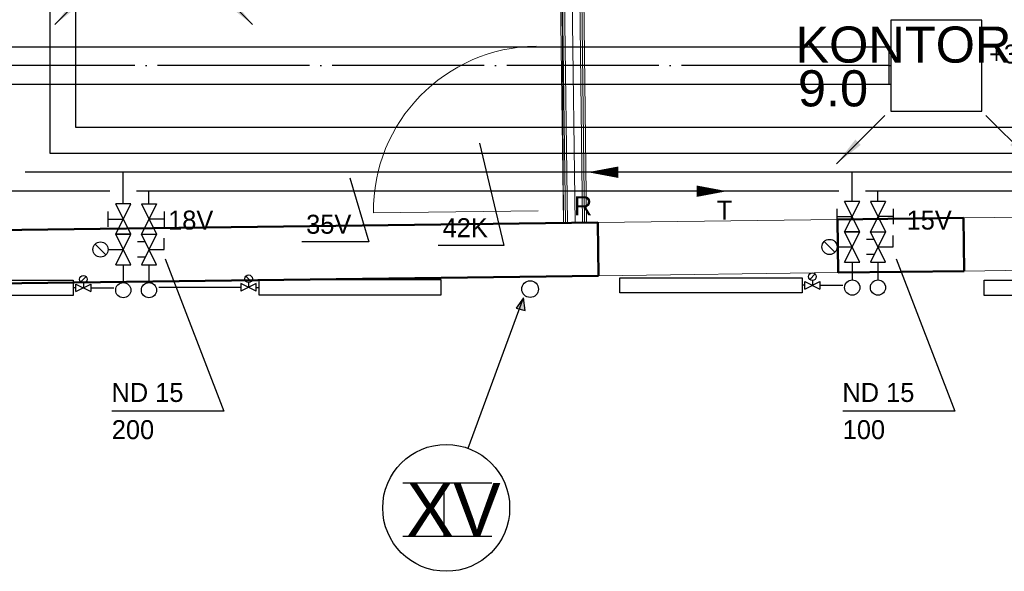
# Model space of a CAD drawing. Header units: millimetres. Extents: x 0 to 83478, y 0 to 53008.
# Tile 47 of 83: x 37834 to 44317, y 4804 to 8439. Entities that reach past the tile are written whole.
import ezdxf
from ezdxf.enums import TextEntityAlignment as Align

# ---------------------------------------------------------------- set-up
doc = ezdxf.new("R2010")
doc.units = ezdxf.units.MM
doc.header["$LTSCALE"] = 50
doc.header["$MEASUREMENT"] = 0
doc.header["$PDMODE"] = 1
for name, pattern in [('2V-CENT', [23, 20, -1.5, 0, -1.5]), ('V-KU', [2, 1, 1]), ('V-V', [2, 1, 1])]:
    doc.linetypes.add(name, pattern=pattern)
doc.layers.get('0').update_dxf_attribs({"linetype": 'CONTINUOUS'})
for name, color, linetype in [('20602A200D001$0$832 Rominfo', 7, 'CONTINUOUS'), ('V060-', 3, 'CONTINUOUS'), ('V070-', 3, 'CONTINUOUS'), ('V071-', 1, 'CONTINUOUS'), ('V090-', 2, 'CONTINUOUS'), ('V091', 1, 'CONTINUOUS'), ('V100-', 6, 'CONTINUOUS'), ('V101', 1, 'CONTINUOUS'), ('V101-', 1, 'CONTINUOUS'), ('V110-', 6, 'CONTINUOUS'), ('V111-', 1, 'CONTINUOUS')]:
    doc.layers.add(name, color=color, linetype=linetype)
for name, color, linetype, lineweight in [('20602A200D001$0$A-DOOR', 31, 'CONTINUOUS', 13), ('20602A200D001$0$A-GENM', 13, 'CONTINUOUS', 9), ('20602A200D001$0$A-WALL', 7, 'CONTINUOUS', 13)]:
    doc.layers.add(name, color=color, linetype=linetype, lineweight=lineweight)
doc.styles.add('20602A200D001$0$Arial', font='arial.ttf', dxfattribs={"height": 238.125})
doc.styles.add('FISO', font='fiso')
doc.styles.add('SIMPLEX', font='SIMPLEX')

# ---------------------------------------------------------------- blocks, each defined once
blk = doc.blocks.new('VUN')
at = {"color": 0}
blk.add_circle((0, 0), 0.5, dxfattribs=at)
blk = doc.blocks.new('V420', base_point=(455, 404.5))
blk.add_line((455, 404.5), (464, 404.5))
blk.add_solid([(455, 404.5), (459, 405), (459, 404)])
blk = doc.blocks.new('V421', base_point=(455.5, 404.5))
at = {"rotation": 180}
blk.add_blockref('V420', (464.5, 404.5), dxfattribs=at)
blk = doc.blocks.new('TAK_P', base_point=(16247.5, 22586.5))
for p, q in [((16248, 22587), (16247, 22587)), ((16247, 22587), (16247, 22586)), ((16248, 22586), (16248, 22587)), ((16247, 22586), (16248, 22586))]:
    blk.add_line(p, q)
blk = doc.blocks.new('C3A', base_point=(16246, 22590.5))
at = {"color": 0, "linetype": 'ByBlock'}
blk.add_line((16247, 22590.5), (16246, 22590.5), dxfattribs=at)
blk = doc.blocks.new('K3A', base_point=(16246, 22590.5))
at = {"color": 0, "linetype": 'ByBlock'}
for p, q in [((16246, 22591), (16247, 22591)), ((16247, 22591), (16247, 22590)), ((16247, 22590), (16246, 22590))]:
    blk.add_line(p, q, dxfattribs=at)
blk = doc.blocks.new('33A', base_point=(16246, 22590.5))
blk.add_point((16247, 22590.5))
at = {"color": 0, "linetype": 'ByBlock'}
blk.add_blockref('K3A', (16246, 22590.5), dxfattribs=at)
at = {"color": 1, "linetype": '2V-CENT'}
blk.add_blockref('C3A', (16246, 22590.5), dxfattribs=at)
at = {"style": 'SIMPLEX', "flags": 3}
blk.add_attdef('0', (16246, 22590.5), '', height=1, dxfattribs=at)
blk = doc.blocks.new('20602A200D001$0$IV05 - IV05 2-291092-P02')
at = {"layer": '20602A200D001$0$A-WALL'}
blk.add_line((57027.5, 6953.4), (57054.6, 4828.1), dxfattribs=at)
blk = doc.blocks.new('20602A200D001$0$IV05 - IV05-291085-P02')
at = {"layer": '20602A200D001$0$A-WALL'}
for p, q in [((56951.5, 6952.4), (56964.5, 6952.6)), ((56964.5, 6952.6), (56951.5, 6952.4)), ((56964.5, 6952.6), (56951.5, 6952.4)), ((56951.5, 6952.4), (56978.6, 4827.2)), ((56951.5, 6952.4), (56978.6, 4827.2)), ((56978.6, 4827.2), (56951.5, 6952.4)), ((56977.5, 6952.8), (56964.5, 6952.6)), ((56964.5, 6952.6), (56991.6, 4827.3)), ((56964.5, 6952.6), (56966.4, 6800.9)), ((56965.5, 6952.6), (56964.5, 6952.6)), ((56966.4, 6800.9), (56964.5, 6952.6)), ((56964.5, 6952.6), (56965.5, 6952.6)), ((56964.5, 6952.6), (56966.4, 6800.9)), ((56966.4, 6800.9), (56964.5, 6952.6)), ((56991.6, 4827.3), (56964.5, 6952.6)), ((56965.5, 6952.6), (56977.5, 6952.8)), ((56977.5, 6952.8), (56965.5, 6952.6)), ((56966.4, 6800.9), (56965.5, 6952.6)), ((56965.5, 6952.6), (56966.4, 6800.9)), ((57077.5, 6954), (56977.5, 6952.8)), ((56977.5, 6952.8), (57052.1, 6953.7)), ((57052.1, 6953.7), (56977.5, 6952.8)), ((57004.6, 4827.5), (56977.5, 6952.8)), ((56977.5, 6952.8), (57004.6, 4827.5)), ((56977.5, 6952.8), (57004.6, 4827.5)), ((56977.5, 6952.8), (57004.6, 4827.5)), ((57004.6, 4827.5), (56977.5, 6952.8)), ((57004.6, 4827.5), (56977.5, 6952.8)), ((57090.5, 6954.2), (57077.5, 6954)), ((57077.5, 6954), (57104.6, 4828.8)), ((57104.6, 4828.8), (57077.5, 6954)), ((57104.6, 4828.8), (57077.5, 6953.9)), ((57077.5, 6953.9), (57104.6, 4828.8)), ((57104.6, 4828.8), (57077.5, 6953.9)), ((57077.5, 6953.9), (57104.6, 4828.8)), ((57103.5, 6954.4), (57090.5, 6954.2)), ((57090.5, 6954.2), (57117.6, 4828.9)), ((57117.6, 4828.9), (57090.5, 6954.2)), ((57117.6, 4828.9), (57090.5, 6954)), ((57090.5, 6954), (57117.6, 4828.9)), ((57117.6, 4828.9), (57090.5, 6954)), ((57090.5, 6954), (57117.6, 4828.9)), ((57130.6, 4829.1), (57103.5, 6954.4)), ((56966.4, 6800.9), (56991.6, 4827.3)), ((56991.6, 4827.3), (56966.4, 6800.9)), ((56966.4, 6800.9), (56978.6, 4827.2)), ((56991.6, 4827.3), (56966.4, 6800.9)), ((56978.6, 4827.2), (56966.4, 6800.9)), ((56966.4, 6800.9), (56991.6, 4827.3)), ((56978.6, 4827.2), (56991.6, 4827.3)), ((56991.6, 4827.3), (57004.6, 4827.5)), ((57004.6, 4827.5), (57104.6, 4828.8)), ((57104.6, 4828.8), (57117.6, 4828.9)), ((57117.6, 4828.9), (57130.6, 4829.1))]:
    blk.add_line(p, q, dxfattribs=at)
blk = doc.blocks.new('20602A200D001$0$IV05 - IV05-291089-P02')
for name in ['20602A200D001$0$IV05 - IV05-291085-P02', '20602A200D001$0$IV05 - IV05 2-291092-P02']:
    blk.add_blockref(name, (0, 0))
blk = doc.blocks.new('20602A200D001$0$VT- 360529 - VT--303638-P02')
at = {"layer": '20602A200D001$0$A-WALL'}
for p, q in [((59612.3, 4860.7), (61189.2, 4880.8)), ((57204.6, 4830), (58781.7, 4850.1)), ((57209.1, 4480.1), (58786.2, 4500.2)), ((59616.7, 4510.8), (61193.8, 4530.9))]:
    blk.add_line(p, q, dxfattribs=at)
at = {"layer": '20602A200D001$0$A-WALL', "lineweight": 50}
for p, q in [((57204.6, 4830), (32674.4, 4517.3)), ((57209.1, 4480.1), (57204.6, 4830)), ((59612.3, 4860.7), (58781.7, 4850.1)), ((58781.7, 4850.1), (58786.2, 4500.2)), ((59616.7, 4510.8), (59612.3, 4860.7)), ((32678.8, 4167.3), (57209.1, 4480.1)), ((58786.2, 4500.2), (59616.7, 4510.8))]:
    blk.add_line(p, q, dxfattribs=at)
blk = doc.blocks.new('20602A200D001$0$VT- 360529 - VT- 360529-303642-P02')
blk.add_blockref('20602A200D001$0$VT- 360529 - VT--303638-P02', (0, 0))
blk = doc.blocks.new('20602A200D001$0$Teppe 516037 - Teppe-319888-P02')
at = {"layer": '20602A200D001$0$A-GENM'}
for p, q in [((56978.6, 4827.2), (56965.5, 6953)), ((56965.5, 6953), (56978.6, 4827.2))]:
    blk.add_line(p, q, dxfattribs=at)
blk = doc.blocks.new('20602A200D001$0$Teppe 516037 - Teppe 516037-319892-P02')
blk.add_blockref('20602A200D001$0$Teppe 516037 - Teppe-319888-P02', (0, 0))
blk = doc.blocks.new('20602A200D001$0$Belegg 517298 - Belegg 517298-320021-P02')
at = {"layer": '20602A200D001$0$A-GENM'}
for p, q in [((57103.5, 6954.1), (57130.6, 4829.1)), ((61825.8, 6992), (57994.6, 6961.5)), ((61828.5, 6327), (61825.8, 6992))]:
    blk.add_line(p, q, dxfattribs=at)
blk = doc.blocks.new('20602A200D001$0$DOOR 19 - DOOR 19-400126-P02')
at = {"layer": '20602A200D001$0$A-DOOR'}
blk.add_line((56811.6, 4907.9), (55727.6, 4894.1), dxfattribs=at)
blk.add_arc((56811.6, 4907.9), 1084, 90.73039, 180.73039, dxfattribs=at)
blk = doc.blocks.new('20602A200D001')
at = {"layer": '20602A200D001$0$A-DOOR'}
blk.add_blockref('20602A200D001$0$DOOR 19 - DOOR 19-400126-P02', (0, 0), dxfattribs=at)
at = {"layer": '20602A200D001$0$A-GENM'}
for name in ['20602A200D001$0$Teppe 516037 - Teppe 516037-319892-P02', '20602A200D001$0$Belegg 517298 - Belegg 517298-320021-P02']:
    blk.add_blockref(name, (0, 0), dxfattribs=at)
at = {"layer": '20602A200D001$0$A-WALL'}
for name in ['20602A200D001$0$IV05 - IV05-291089-P02', '20602A200D001$0$VT- 360529 - VT- 360529-303642-P02']:
    blk.add_blockref(name, (0, 0), dxfattribs=at)
at = {"layer": '20602A200D001$0$832 Rominfo', "linetype": 'Continuous', "style": '20602A200D001$0$Arial'}
for s, p in [('KONTOR', (58505.2, 5883.6)), ('9.0', (58522.1, 5595.4))]:
    blk.add_text(s, height=238.12, dxfattribs=at).set_placement(p)

msp = doc.modelspace()

# ---------------------------------------------------------------- linework, layer by layer
at = {"layer": 'V060-', "linetype": 'Continuous'}
for p, q in [((36411, 8261), (43191.99, 8261)), ((43191.99, 8261), (43559.57, 8261)), ((43191.99, 8011), (36411, 8011)), ((43559.57, 8011), (43191.99, 8011))]:
    msp.add_line(p, q, dxfattribs=at)
at = {"layer": 'V060-', "color": 1, "linetype": '2V-CENT'}
for p, q in [((43191.99, 8136), (36411, 8136)), ((43559.57, 8136), (43191.99, 8136))]:
    msp.add_line(p, q, dxfattribs=at)
at = {"layer": 'V091'}
for p, q in [((40786.03, 5614.91), (41152.2, 6606.72)), ((41152.2, 6606.72), (41103.27, 6538.19)), ((41161.98, 6521.87), (41152.2, 6606.72)), ((41103.27, 6538.19), (41161.98, 6521.87))]:
    msp.add_line(p, q, dxfattribs=at)
at = {"layer": 'V091', "color": 3}
for p, q in [((40357.22, 5386.91), (40942.43, 5386.91)), ((40627.31, 5386.91), (40627.31, 5036.47)), ((40357.22, 5036.47), (40942.43, 5036.47))]:
    msp.add_line(p, q, dxfattribs=at)
at = {"layer": 'V091', "color": 1}
msp.add_circle((40642.29, 5222.39), 418.02, dxfattribs=at)
at = {"layer": 'V091'}
msp.add_solid([(41103.27, 6538.19), (41161.98, 6521.87), (41152.2, 6606.72)], dxfattribs=at)
at = {"layer": 'V100-', "linetype": 'V-V'}
for p, q in [((62081.76, 7433.94), (37870.23, 7433.94)), ((38516.11, 7224.73), (38516.11, 7433.94)), ((43316.11, 7241.63), (43316.11, 7433.94)), ((38428.61, 7308.81), (36203.61, 7308.81)), ((43228.61, 7308.81), (38603.61, 7308.81)), ((38685.41, 7224.73), (38685.41, 7308.81)), ((44645.81, 7308.81), (43403.61, 7308.81)), ((43485.41, 7241.63), (43485.41, 7308.81)), ((38516.11, 6824.73), (38516.11, 6706.95)), ((38685.41, 6824.73), (38685.41, 6706.95)), ((43316.11, 6841.63), (43316.11, 6723.86)), ((43485.41, 6841.63), (43485.41, 6723.86)), ((43003.52, 6688.9), (42985.75, 6688.9)), ((43103.52, 6688.9), (43254.58, 6688.9)), ((38203.52, 6672), (38185.75, 6672)), ((38303.52, 6672), (38454.58, 6672)), ((39290.97, 6675.32), (38750.74, 6675.32)), ((39390.97, 6675.32), (39408.74, 6675.32))]:
    msp.add_line(p, q, dxfattribs=at)
at = {"layer": 'V100-', "color": 1}
for p, q in [((38566.11, 7224.73), (38466.11, 7224.73)), ((38566.11, 7024.73), (38466.11, 7224.73)), ((38466.11, 7024.73), (38566.11, 7224.73)), ((38635.41, 7224.73), (38735.41, 7024.73)), ((38735.41, 7224.73), (38635.41, 7024.73)), ((38635.41, 7224.73), (38735.41, 7224.73)), ((43366.11, 7241.63), (43266.11, 7241.63)), ((43366.11, 7041.63), (43266.11, 7241.63)), ((43266.11, 7041.63), (43366.11, 7241.63)), ((43535.41, 7241.63), (43435.41, 7041.63)), ((43435.41, 7241.63), (43535.41, 7041.63)), ((43535.41, 7241.63), (43435.41, 7241.63)), ((38416.11, 7074.73), (38416.11, 7174.73)), ((38785.41, 7174.73), (38785.41, 7074.73)), ((43216.11, 7091.63), (43216.11, 7191.63)), ((43216.11, 7141.63), (43316.11, 7141.63)), ((43585.41, 7141.63), (43485.41, 7141.63)), ((43585.41, 7191.63), (43585.41, 7091.63)), ((38416.11, 7124.73), (38516.11, 7124.73)), ((38785.41, 7124.73), (38685.41, 7124.73)), ((38566.11, 6824.73), (38466.11, 7024.73)), ((38466.11, 6824.73), (38566.11, 7024.73)), ((38566.11, 7024.73), (38466.11, 7024.73)), ((38466.11, 7024.73), (38566.11, 7024.73)), ((38735.41, 7024.73), (38635.41, 6824.73)), ((38735.41, 6824.73), (38635.41, 7024.73)), ((38635.41, 7024.73), (38735.41, 7024.73)), ((38635.41, 7024.73), (38735.41, 7024.73)), ((43366.11, 6841.63), (43266.11, 7041.63)), ((43266.11, 6841.63), (43366.11, 7041.63)), ((43366.11, 7041.63), (43266.11, 7041.63)), ((43266.11, 7041.63), (43366.11, 7041.63)), ((43535.41, 7041.63), (43435.41, 6841.63)), ((43535.41, 6841.63), (43435.41, 7041.63)), ((43435.41, 7041.63), (43535.41, 7041.63)), ((43435.41, 7041.63), (43535.41, 7041.63)), ((43585.41, 6941.63), (43585.41, 7016.63)), ((38401.47, 6889.37), (38330.76, 6960.08)), ((38660.41, 6974.73), (38610.41, 6974.73)), ((38785.41, 6924.73), (38785.41, 6999.73)), ((43201.47, 6906.28), (43130.76, 6976.99)), ((43216.11, 6941.63), (43316.11, 6941.63)), ((43460.41, 6991.63), (43410.41, 6991.63)), ((43485.41, 6941.63), (43585.41, 6941.63)), ((38416.11, 6924.73), (38516.11, 6924.73)), ((38660.41, 6874.73), (38610.41, 6874.73)), ((38685.41, 6924.73), (38785.41, 6924.73)), ((43460.41, 6891.63), (43410.41, 6891.63)), ((38466.11, 6824.73), (38566.11, 6824.73)), ((38635.41, 6824.73), (38735.41, 6824.73)), ((43266.11, 6841.63), (43366.11, 6841.63)), ((43435.41, 6841.63), (43535.41, 6841.63)), ((38235.84, 6711.18), (38271.19, 6746.53)), ((39358.65, 6714.5), (39323.3, 6749.86)), ((43035.84, 6728.08), (43071.19, 6763.44)), ((38203.52, 6647), (38303.52, 6697)), ((38203.52, 6697), (38303.52, 6647)), ((38203.52, 6647), (38203.52, 6697)), ((38253.52, 6703.86), (38253.52, 6672)), ((38303.52, 6697), (38303.52, 6647)), ((39290.97, 6700.32), (39290.97, 6650.32)), ((39390.97, 6700.32), (39290.97, 6650.32)), ((39390.97, 6650.32), (39290.97, 6700.32)), ((39340.97, 6707.18), (39340.97, 6675.32)), ((39390.97, 6650.32), (39390.97, 6700.32)), ((43003.52, 6663.9), (43103.52, 6713.9)), ((43003.52, 6713.9), (43103.52, 6663.9)), ((43003.52, 6663.9), (43003.52, 6713.9)), ((43053.52, 6720.76), (43053.52, 6688.9)), ((43103.52, 6713.9), (43103.52, 6663.9))]:
    msp.add_line(p, q, dxfattribs=at)
at = {"layer": 'V100-'}
for points in [[(41574.84, 7433.94, 0, 75, 0), (41774.84, 7433.94, 75, 75, 0)], [(42491.72, 7308.81, 0, 75, 0), (42291.72, 7308.81, 75, 75, 0)]]:
    msp.add_lwpolyline(points, format="xyseb", dxfattribs=at)
at = {"layer": 'V100-', "color": 1}
for points in [[(38185.75, 6722), (38185.75, 6622), (36985.75, 6622), (36985.75, 6722)], [(39408.74, 6725.32), (39408.74, 6625.32), (40608.74, 6625.32), (40608.74, 6725.32)], [(42985.75, 6738.9), (42985.75, 6638.9), (41785.75, 6638.9), (41785.75, 6738.9)], [(45385.75, 6722), (45385.75, 6622), (44185.75, 6622), (44185.75, 6722)]]:
    msp.add_lwpolyline(points, close=True, dxfattribs=at)
for centre, radius in [((38366.11, 6924.73), 50), ((43166.11, 6941.63), 50), ((38253.52, 6728.86), 25), ((39340.97, 6732.18), 25), ((43053.52, 6745.76), 25)]:
    msp.add_circle(centre, radius, dxfattribs=at)
at = {"layer": 'V101-'}
for p, q in [((40008.87, 7398), (40133.84, 6974.7)), ((40133.84, 6974.7), (39691.73, 6974.7)), ((38792.41, 6863.56), (39179.05, 5860.35)), ((43605.12, 6863.56), (43991.75, 5860.35)), ((39179.05, 5860.35), (38441.14, 5860.35)), ((43991.75, 5860.35), (43253.84, 5860.35))]:
    msp.add_line(p, q, dxfattribs=at)
at = {"layer": 'V110-', "linetype": 'V-KU'}
for p, q in [((38034.54, 7558.34), (38034.54, 17424.46)), ((38203.84, 7728.35), (38203.84, 17425.52)), ((55159.41, 7728.35), (38203.84, 7728.35)), ((57381.1, 7558.34), (38034.54, 7558.34))]:
    msp.add_line(p, q, dxfattribs=at)
at = {"layer": 'V111-'}
for p, q in [((40862.13, 7625.42), (41021.22, 6951.96)), ((41021.22, 6951.96), (40590.49, 6951.96))]:
    msp.add_line(p, q, dxfattribs=at)

# ---------------------------------------------------------------- block references
at = {"layer": 'V060-'}
msp.add_blockref('20602A200D001', (-15563.7, 2272.18), dxfattribs=at)
at = {"layer": 'V070-'}
for name, p, xscale, yscale, zscale, rotation in [('V421', (38383.44, 8724.82), 50, 50, 50, 225), ('V421', (39049.4, 8724.65), 50, 50, 50, 315), ('TAK_P', (43869.57, 8136), 600, 600, 600, 90), ('V421', (43530.64, 7807.79), 50, 50, 50, 225), ('V421', (44196.6, 7807.62), 50, 50, 50, 315)]:
    msp.add_blockref(name, p, dxfattribs=dict(at, xscale=xscale, yscale=yscale, zscale=zscale, rotation=rotation))
at = {"layer": 'V070-', "linetype": 'Continuous', "xscale": 10, "yscale": 250, "zscale": 10, "rotation": 180}
msp.add_blockref('33A', (43569.57, 8136), dxfattribs=at)
at = {"layer": 'V090-', "color": 1, "xscale": 110, "yscale": 110, "zscale": 110, "rotation": 270}
msp.add_blockref('VUN', (41195.19, 6663.94), dxfattribs=at)
at = {"layer": 'V100-', "color": 1, "xscale": 100, "yscale": 100, "zscale": 100, "rotation": 270}
for p in [(38516.11, 6656.95), (38685.41, 6656.95), (43316.11, 6673.86), (43485.41, 6673.86)]:
    msp.add_blockref('VUN', p, dxfattribs=at)

# ---------------------------------------------------------------- texts
at = {"layer": 'V071-', "color": 1, "style": 'FISO'}
msp.add_text('+360m3/h', height=125, dxfattribs=at).set_placement((44216.84, 8149.83))
at = {"layer": 'V091', "color": 3, "style": 'FISO'}
for s, p in [('X', (40379.48, 5036.93)), ('V', (40688.63, 5036.93))]:
    msp.add_text(s, height=350, dxfattribs=at).set_placement(p)
at = {"layer": 'V101', "color": 1, "style": 'FISO'}
for s, p in [('R', (41482.63, 7150.47)), ('T', (42424.34, 7121.26))]:
    msp.add_text(s, height=125, dxfattribs=at).set_placement(p)
at = {"layer": 'V101-', "color": 1, "style": 'FISO'}
for s, p in [('18V', (38811.54, 7056.04)), ('35V', (39720.19, 7028.65)), ('15V', (43674, 7056.04))]:
    msp.add_text(s, height=125, dxfattribs=at).set_placement(p)
for s, p in [('ND 15', (38912.37, 5920.35)), ('ND 15', (43725.08, 5920.35)), ('200', (38719.45, 5675.35)), ('100', (43532.16, 5675.35))]:
    msp.add_text(s, height=125, dxfattribs=at).set_placement(p, align=Align.RIGHT)
at = {"layer": 'V111-', "color": 1, "style": 'FISO'}
msp.add_text('42K', height=125, dxfattribs=at).set_placement((40618.94, 7005.91))

doc.saveas('drawing.dxf')
